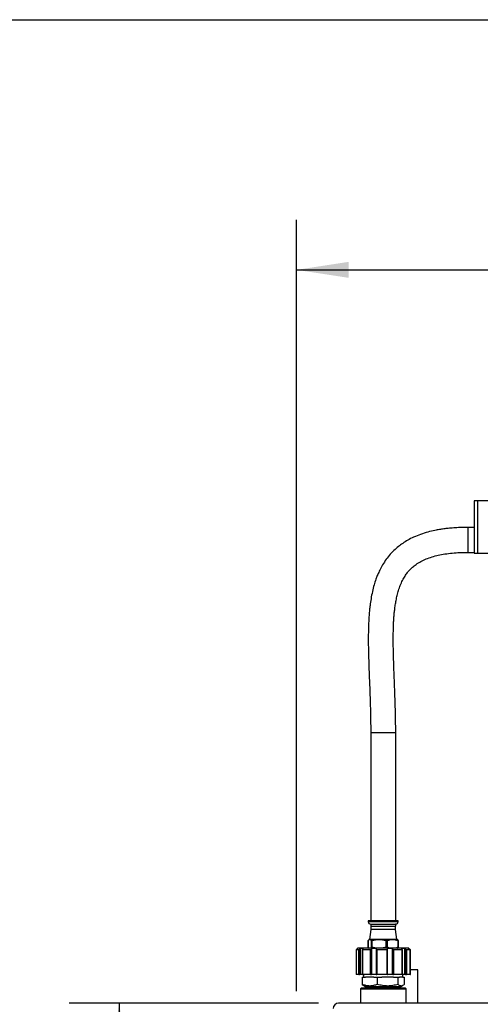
# Model space of a CAD drawing. Header units: inches. Extents: x 3 to 129, y 3 to 99.
# Tile 10 of 30: x 38 to 52, y 69 to 99. Entities that reach past the tile are written whole.
import ezdxf

# ---------------------------------------------------------------- set-up
doc = ezdxf.new("R2010")
doc.units = ezdxf.units.IN
doc.header["$LTSCALE"] = 12
doc.header["$MEASUREMENT"] = 0
doc.layers.add('DIMENSIONS', color=140, linetype='Continuous', lineweight=25)
doc.layers.add('TEXT', color=140, linetype='Continuous', lineweight=25)
doc.styles.add('SLDTEXTSTYLE0', font='TXT', dxfattribs={"width": 0.7})
doc.dimstyles.new('SLDDIMSTYLE0', dxfattribs={"dimtxt": 1.019531, "dimasz": 1.56, "dimexe": 0, "dimexo": 0.0625, "dimgap": 0.254883, "dimtad": 0, "dimtih": 1, "dimtoh": 1, "dimrnd": 1e-09, "dimzin": 12, "dimdsep": 46, "dimtxsty": 'SLDTEXTSTYLE0', "dimsah": 1, "dimcen": 0.09, "dimadec": 0, "dimazin": 3, "dimtfac": 1, "dimtofl": 0, "dimtmove": 0, "dimatfit": 3, "dimfxl": 0, "dimfrac": 2, "dimtolj": 1, "dimtzin": 12, "dimarcsym": 0})

# ---------------------------------------------------------------- blocks, each defined once
blk = doc.blocks.new('_D_2')
at = {"layer": 'DIMENSIONS'}
for p, q in [((46.939, 69.45), (39.457, 69.45)), ((40.957, 69.45), (40.957, 65.949)), ((39.018, 64.1), (38.676, 64.1)), ((38.676, 64.1), (38.676, 62.48)), ((42.896, 64.1), (43.238, 64.1)), ((43.238, 64.1), (43.238, 62.48)), ((38.676, 62.48), (39.018, 62.48)), ((43.238, 62.48), (42.896, 62.48)), ((40.957, 58.834), (40.957, 62.252)), ((45.724, 58.834), (39.457, 58.834))]:
    blk.add_line(p, q, dxfattribs=at)
for points in [[(40.957, 69.45), (40.717, 67.89), (41.197, 67.89)], [(40.957, 58.834), (41.197, 60.394), (40.717, 60.394)]]:
    blk.add_solid(points, dxfattribs=at)
at = {"layer": 'DIMENSIONS', "char_height": 1, "attachment_point": 1, "style": 'SLDTEXTSTYLE0'}
for s, insert in [('10.62', (39.018, 65.618)), ('269.6', (39.018, 63.769))]:
    blk.add_mtext(s, dxfattribs=dict(at, insert=insert))
blk = doc.blocks.new('_D_5')
at = {"layer": 'DIMENSIONS'}
for p, q in [((46.283, 69.81), (46.283, 92.984)), ((65.51, 83.787), (65.51, 92.984)), ((46.283, 91.484), (53.73, 91.484)), ((55.112, 91.484), (54.769, 91.484)), ((54.769, 91.484), (54.769, 89.863)), ((58.989, 91.484), (59.332, 91.484)), ((59.332, 91.484), (59.332, 89.863)), ((65.51, 91.484), (60.371, 91.484)), ((54.769, 89.863), (55.112, 89.863)), ((59.332, 89.863), (58.989, 89.863)), ((46.283, 61.235), (46.283, 69.09))]:
    blk.add_line(p, q, dxfattribs=at)
for points in [[(46.283, 91.484), (47.843, 91.244), (47.843, 91.724)], [(65.51, 91.484), (63.95, 91.724), (63.95, 91.244)]]:
    blk.add_solid(points, dxfattribs=at)
at = {"layer": 'DIMENSIONS', "char_height": 1, "attachment_point": 1, "style": 'SLDTEXTSTYLE0'}
for s, insert in [('19.23', (55.112, 93.001)), ('488.4', (55.112, 91.152))]:
    blk.add_mtext(s, dxfattribs=dict(at, insert=insert))

msp = doc.modelspace()

# ---------------------------------------------------------------- linework, layer by layer
for p, q in [((51.71, 84.548), (51.61, 84.548)), ((51.61, 84.548), (51.61, 83.758)), ((52.71, 84.548), (51.71, 84.548)), ((51.71, 84.548), (51.71, 82.968)), ((51.71, 84.548), (51.71, 83.758)), ((51.61, 83.746), (51.436, 83.746)), ((51.436, 83.372), (51.436, 83.746)), ((51.61, 83.758), (51.61, 82.968)), ((51.71, 83.758), (51.71, 82.968)), ((51.436, 82.996), (51.436, 83.372)), ((51.436, 82.996), (51.61, 82.996)), ((51.61, 82.968), (51.71, 82.968)), ((51.71, 82.968), (52.71, 82.968)), ((48.508, 77.588), (48.508, 71.927)), ((48.508, 77.588), (49.148, 77.588)), ((49.148, 77.588), (49.258, 77.588)), ((49.258, 71.927), (49.258, 77.588)), ((48.433, 71.927), (48.433, 71.902)), ((48.883, 71.927), (48.433, 71.927)), ((48.433, 71.902), (48.883, 71.902)), ((49.333, 71.927), (48.883, 71.927)), ((48.883, 71.902), (49.333, 71.902)), ((49.333, 71.902), (49.333, 71.927)), ((48.514, 71.668), (48.47, 71.366)), ((48.508, 71.827), (48.508, 71.764)), ((48.508, 71.764), (48.883, 71.764)), ((48.514, 71.764), (48.514, 71.668)), ((49.252, 71.668), (48.514, 71.668)), ((48.883, 71.764), (49.258, 71.764)), ((49.252, 71.668), (49.252, 71.764)), ((49.296, 71.366), (49.252, 71.668)), ((49.258, 71.764), (49.258, 71.827)), ((48.429, 71.335), (48.429, 71.132)), ((48.43, 71.13), (48.43, 71.337)), ((48.466, 71.366), (48.456, 71.36)), ((48.476, 71.366), (48.466, 71.366)), ((48.759, 71.366), (48.476, 71.366)), ((48.523, 71.337), (48.523, 71.13)), ((48.556, 71.13), (48.556, 71.337)), ((49.166, 71.366), (48.759, 71.366)), ((48.961, 71.337), (48.961, 71.13)), ((49.01, 71.13), (49.01, 71.337)), ((49.3, 71.366), (49.166, 71.366)), ((49.311, 71.36), (49.3, 71.366)), ((49.321, 71.337), (49.321, 71.13)), ((49.338, 71.132), (49.338, 71.335)), ((48.067, 71.05), (48.067, 70.31)), ((48.147, 71.05), (48.067, 71.05)), ((48.067, 71.05), (48.067, 70.31)), ((48.111, 71.096), (48.088, 71.073)), ((48.114, 71.1), (48.11, 71.096)), ((48.11, 71.096), (48.11, 71.095)), ((48.111, 71.096), (48.11, 71.096)), ((49.652, 71.1), (48.114, 71.1)), ((48.147, 70.31), (48.147, 71.05)), ((48.176, 71.073), (48.196, 71.096)), ((48.176, 70.31), (48.176, 71.073)), ((48.284, 71.096), (48.196, 71.096)), ((48.196, 71.096), (48.196, 70.31)), ((48.255, 71.055), (48.255, 70.31)), ((48.499, 71.05), (48.259, 71.05)), ((48.259, 71.05), (48.259, 70.31)), ((48.284, 71.096), (48.264, 71.073)), ((48.456, 71.106), (48.466, 71.1)), ((48.499, 70.31), (48.499, 71.05)), ((48.527, 71.073), (48.535, 71.096)), ((48.527, 70.31), (48.527, 71.073)), ((48.685, 71.096), (48.535, 71.096)), ((48.535, 71.096), (48.535, 70.31)), ((48.675, 71.065), (48.675, 70.31)), ((48.685, 71.096), (48.676, 71.073)), ((48.69, 71.05), (48.69, 70.31)), ((48.997, 71.05), (48.69, 71.05)), ((48.997, 70.31), (48.997, 71.05)), ((49.162, 71.096), (49.008, 71.096)), ((49.014, 71.073), (49.008, 71.096)), ((49.015, 70.31), (49.015, 71.067)), ((49.162, 71.096), (49.168, 71.073)), ((49.162, 70.31), (49.162, 71.096)), ((49.168, 71.073), (49.168, 70.31)), ((49.452, 71.05), (49.195, 71.05)), ((49.195, 71.05), (49.195, 70.31)), ((49.3, 71.1), (49.311, 71.106)), ((49.533, 71.096), (49.432, 71.096)), ((49.451, 71.073), (49.432, 71.096)), ((49.452, 70.31), (49.452, 71.05)), ((49.458, 70.31), (49.458, 71.056)), ((49.533, 71.096), (49.551, 71.073)), ((49.533, 70.31), (49.533, 71.096)), ((49.551, 71.073), (49.551, 70.31)), ((49.69, 71.05), (49.581, 71.05)), ((49.581, 71.05), (49.581, 70.31)), ((49.656, 71.096), (49.647, 71.096)), ((49.671, 71.073), (49.647, 71.096)), ((49.656, 71.096), (49.652, 71.1)), ((49.656, 71.087), (49.656, 71.096)), ((49.656, 71.095), (49.679, 71.073)), ((49.679, 71.073), (49.679, 71.064)), ((49.69, 70.31), (49.69, 71.051)), ((49.69, 70.31), (49.69, 71.05)), ((49.7, 70.31), (49.7, 71.05)), ((49.922, 70.45), (49.7, 70.45)), ((49.922, 69.45), (49.922, 70.45)), ((48.147, 70.31), (48.067, 70.31)), ((48.067, 70.31), (48.067, 70.31)), ((48.147, 70.31), (48.176, 70.31)), ((48.196, 70.31), (48.176, 70.31)), ((48.255, 70.31), (48.196, 70.31)), ((48.255, 70.31), (48.259, 70.31)), ((48.255, 70.228), (48.255, 70.017)), ((48.255, 70.228), (48.354, 70.228)), ((48.499, 70.31), (48.259, 70.31)), ((48.295, 70.31), (48.295, 70.228)), ((48.604, 70.228), (48.354, 70.228)), ((48.499, 70.31), (48.527, 70.31)), ((48.535, 70.31), (48.527, 70.31)), ((48.675, 70.31), (48.535, 70.31)), ((48.604, 70.228), (48.703, 70.228)), ((48.675, 70.31), (48.69, 70.31)), ((48.997, 70.31), (48.69, 70.31)), ((48.703, 70.228), (48.703, 70.017)), ((48.703, 70.228), (48.841, 70.228)), ((49.192, 70.228), (48.841, 70.228)), ((48.997, 70.31), (49.015, 70.31)), ((49.162, 70.31), (49.015, 70.31)), ((49.168, 70.31), (49.162, 70.31)), ((49.168, 70.31), (49.195, 70.31)), ((49.192, 70.228), (49.331, 70.228)), ((49.452, 70.31), (49.195, 70.31)), ((49.331, 70.017), (49.331, 70.228)), ((49.331, 70.228), (49.37, 70.228)), ((49.472, 70.228), (49.37, 70.228)), ((49.452, 70.31), (49.458, 70.31)), ((49.533, 70.31), (49.458, 70.31)), ((49.472, 70.228), (49.472, 70.31)), ((49.472, 70.228), (49.511, 70.228)), ((49.511, 70.228), (49.511, 70.017)), ((49.551, 70.31), (49.533, 70.31)), ((49.551, 70.31), (49.581, 70.31)), ((49.69, 70.31), (49.581, 70.31)), ((49.69, 70.31), (49.69, 70.31)), ((49.69, 70.31), (49.7, 70.31)), ((48.217, 69.9), (48.197, 69.88)), ((48.197, 69.88), (48.197, 69.45)), ((48.197, 69.88), (49.57, 69.88)), ((49.55, 69.9), (48.217, 69.9)), ((48.255, 70.017), (48.3, 69.982)), ((48.299, 69.981), (48.349, 69.952)), ((48.344, 69.955), (48.344, 69.9)), ((48.349, 69.952), (48.883, 69.952)), ((48.379, 69.952), (48.379, 69.9)), ((48.883, 69.952), (49.417, 69.952)), ((49.387, 69.9), (49.387, 69.952)), ((49.417, 69.952), (49.467, 69.981)), ((49.57, 69.88), (49.55, 69.9)), ((49.57, 69.45), (49.57, 69.88)), ((63.479, 69.45), (47.539, 69.45))]:
    msp.add_line(p, q)
for centre, radius, start, end in [((48.508, 71.902), 0.075, 180, 270), ((49.258, 71.902), 0.075, 270, 0), ((47.539, 69.294), 0.156, 90, 180)]:
    msp.add_arc(centre, radius, start, end)
for points, knots in [([(51.436, 83.746), (51.356, 83.745), (51.21, 83.743), (51.01, 83.732), (50.844, 83.718), (50.701, 83.701), (50.568, 83.681), (50.409, 83.651), (50.219, 83.606), (50.005, 83.54), (49.803, 83.458), (49.624, 83.367), (49.472, 83.272), (49.334, 83.17), (49.196, 83.049), (49.063, 82.907), (48.942, 82.747), (48.843, 82.588), (48.765, 82.437), (48.708, 82.306), (48.656, 82.169), (48.605, 82.009), (48.556, 81.813), (48.516, 81.607), (48.489, 81.421), (48.472, 81.264), (48.461, 81.13), (48.451, 80.989), (48.443, 80.83), (48.437, 80.636), (48.434, 80.403), (48.437, 80.131), (48.444, 79.817), (48.454, 79.506), (48.466, 79.207), (48.477, 78.926), (48.488, 78.623), (48.498, 78.299), (48.506, 77.951), (48.508, 77.712), (48.508, 77.588)], [0, 0, 0, 0, 0.029197, 0.0537, 0.074002, 0.090586, 0.106639, 0.12355, 0.150377, 0.178808, 0.206451, 0.231183, 0.253312, 0.273252, 0.295518, 0.321919, 0.346013, 0.371073, 0.392571, 0.410309, 0.425058, 0.447764, 0.473994, 0.501601, 0.527022, 0.545381, 0.562239, 0.578308, 0.597819, 0.622054, 0.650917, 0.684659, 0.723556, 0.767896, 0.800011, 0.834656, 0.871907, 0.911834, 0.954507, 1, 1, 1, 1]), ([(49.258, 77.588), (49.258, 77.707), (49.257, 77.938), (49.249, 78.273), (49.24, 78.585), (49.229, 78.876), (49.219, 79.146), (49.209, 79.395), (49.2, 79.65), (49.192, 79.905), (49.186, 80.157), (49.184, 80.377), (49.186, 80.575), (49.19, 80.749), (49.196, 80.9), (49.204, 81.028), (49.214, 81.149), (49.227, 81.277), (49.246, 81.414), (49.27, 81.557), (49.301, 81.704), (49.342, 81.855), (49.394, 82.006), (49.459, 82.151), (49.531, 82.278), (49.605, 82.382), (49.681, 82.47), (49.767, 82.554), (49.878, 82.642), (50.015, 82.727), (50.175, 82.802), (50.351, 82.864), (50.54, 82.913), (50.742, 82.95), (50.958, 82.977), (51.191, 82.993), (51.352, 82.995), (51.436, 82.996)], [0, 0, 0, 0, 0.051163, 0.099078, 0.143842, 0.185551, 0.2243, 0.260184, 0.293304, 0.334518, 0.370978, 0.402958, 0.430733, 0.457533, 0.479622, 0.497349, 0.514342, 0.533066, 0.553269, 0.574722, 0.5972, 0.620591, 0.64466, 0.66921, 0.692183, 0.711124, 0.726929, 0.744364, 0.765176, 0.7897, 0.815533, 0.842448, 0.870511, 0.899734, 0.930925, 0.964341, 1, 1, 1, 1]), ([(48.509, 71.827), (48.51, 71.827), (48.511, 71.827), (48.529, 71.827), (48.561, 71.827), (48.605, 71.827), (48.661, 71.827), (48.724, 71.827), (48.794, 71.827), (48.867, 71.827), (48.941, 71.827), (49.013, 71.827), (49.08, 71.827), (49.118, 71.827), (49.137, 71.827)], [0, 0, 0, 0, 0.066814, 0.151649, 0.236484, 0.321319, 0.406155, 0.49099, 0.575825, 0.66066, 0.745495, 0.83033, 0.915165, 1, 1, 1, 1]), ([(49.137, 71.827), (49.154, 71.827), (49.188, 71.827), (49.226, 71.827), (49.249, 71.827), (49.26, 71.827), (49.257, 71.827), (49.257, 71.827)], [0, 0, 0, 0, 0.237393, 0.474786, 0.712179, 0.949573, 1, 1, 1, 1]), ([(48.429, 71.335), (48.429, 71.335), (48.429, 71.335), (48.43, 71.336), (48.43, 71.337)], [0, 0, 0, 0, 0.380494, 1, 1, 1, 1]), ([(48.43, 71.337), (48.438, 71.346), (48.445, 71.353), (48.461, 71.364), (48.468, 71.366), (48.476, 71.366)], [0, 0, 0, 0, 0.5, 0.5, 1, 1, 1, 1]), ([(48.476, 71.366), (48.484, 71.366), (48.492, 71.364), (48.507, 71.353), (48.515, 71.346), (48.523, 71.337)], [0, 0, 0, 0, 0.5, 0.5, 1, 1, 1, 1]), ([(48.523, 71.337), (48.523, 71.336), (48.525, 71.335), (48.529, 71.334), (48.532, 71.334), (48.537, 71.334), (48.541, 71.334), (48.548, 71.335), (48.552, 71.336), (48.556, 71.337)], [0, 0, 0, 0, 0.25, 0.25, 0.5, 0.5, 0.75, 0.75, 1, 1, 1, 1]), ([(48.556, 71.337), (48.59, 71.346), (48.623, 71.353), (48.69, 71.364), (48.724, 71.366), (48.759, 71.366)], [0, 0, 0, 0, 0.5, 0.5, 1, 1, 1, 1]), ([(48.759, 71.366), (48.793, 71.366), (48.827, 71.364), (48.894, 71.353), (48.928, 71.346), (48.961, 71.337)], [0, 0, 0, 0, 0.5, 0.5, 1, 1, 1, 1]), ([(48.961, 71.337), (48.965, 71.336), (48.969, 71.335), (48.978, 71.334), (48.982, 71.334), (48.991, 71.334), (48.995, 71.334), (49.003, 71.335), (49.006, 71.336), (49.01, 71.337)], [0, 0, 0, 0, 0.25, 0.25, 0.5, 0.5, 0.75, 0.75, 1, 1, 1, 1]), ([(49.01, 71.337), (49.035, 71.346), (49.061, 71.353), (49.113, 71.364), (49.139, 71.366), (49.166, 71.366)], [0, 0, 0, 0, 0.5, 0.5, 1, 1, 1, 1]), ([(49.166, 71.366), (49.192, 71.366), (49.218, 71.364), (49.27, 71.353), (49.296, 71.346), (49.321, 71.337)], [0, 0, 0, 0, 0.5, 0.5, 1, 1, 1, 1]), ([(49.336, 71.337), (49.329, 71.346), (49.32, 71.356), (49.312, 71.359), (49.311, 71.359)], [0, 0, 0, 0, 0.8804, 1, 1, 1, 1]), ([(49.337, 71.335), (49.337, 71.335), (49.338, 71.333), (49.334, 71.333), (49.328, 71.335), (49.323, 71.336), (49.321, 71.337)], [0, 0, 0, 0, 0.102031, 0.473175, 0.833449, 1, 1, 1, 1]), ([(48.088, 71.073), (48.085, 71.07), (48.083, 71.068), (48.078, 71.063), (48.076, 71.061), (48.072, 71.056), (48.07, 71.054), (48.067, 71.051), (48.066, 71.05), (48.067, 71.05)], [0, 0, 0, 0, 0.25, 0.25, 0.5, 0.5, 0.75, 0.75, 1, 1, 1, 1]), ([(48.147, 71.05), (48.149, 71.05), (48.151, 71.051), (48.156, 71.054), (48.159, 71.056), (48.164, 71.061), (48.167, 71.063), (48.172, 71.068), (48.174, 71.07), (48.176, 71.073)], [0, 0, 0, 0, 0.25, 0.25, 0.5, 0.5, 0.75, 0.75, 1, 1, 1, 1]), ([(48.264, 71.073), (48.262, 71.07), (48.26, 71.068), (48.257, 71.063), (48.256, 71.061), (48.255, 71.056), (48.254, 71.054), (48.256, 71.051), (48.257, 71.05), (48.259, 71.05)], [0, 0, 0, 0, 0.25, 0.25, 0.5, 0.5, 0.75, 0.75, 1, 1, 1, 1]), ([(48.429, 71.132), (48.429, 71.132), (48.429, 71.131), (48.43, 71.13), (48.43, 71.13)], [0, 0, 0, 0, 0.380495, 1, 1, 1, 1]), ([(48.456, 71.107), (48.455, 71.107), (48.446, 71.11), (48.438, 71.12), (48.43, 71.13)], [0, 0, 0, 0, 0.104964, 1, 1, 1, 1]), ([(48.523, 71.13), (48.515, 71.121), (48.507, 71.113), (48.492, 71.103), (48.484, 71.1), (48.476, 71.1)], [0, 0, 0, 0, 0.5, 0.5, 1, 1, 1, 1]), ([(48.499, 71.05), (48.502, 71.05), (48.505, 71.051), (48.512, 71.054), (48.515, 71.056), (48.519, 71.061), (48.521, 71.063), (48.525, 71.068), (48.526, 71.07), (48.527, 71.073)], [0, 0, 0, 0, 0.25, 0.25, 0.5, 0.5, 0.75, 0.75, 1, 1, 1, 1]), ([(48.523, 71.13), (48.523, 71.131), (48.525, 71.132), (48.529, 71.133), (48.532, 71.133), (48.537, 71.133), (48.541, 71.133), (48.548, 71.132), (48.552, 71.131), (48.556, 71.13)], [0, 0, 0, 0, 0.25, 0.25, 0.5, 0.5, 0.75, 0.75, 1, 1, 1, 1]), ([(48.759, 71.1), (48.724, 71.1), (48.69, 71.103), (48.623, 71.113), (48.59, 71.121), (48.556, 71.13)], [0, 0, 0, 0, 0.5, 0.5, 1, 1, 1, 1]), ([(48.676, 71.073), (48.676, 71.07), (48.675, 71.068), (48.675, 71.063), (48.676, 71.061), (48.678, 71.056), (48.679, 71.054), (48.684, 71.051), (48.687, 71.05), (48.69, 71.05)], [0, 0, 0, 0, 0.25, 0.25, 0.5, 0.5, 0.75, 0.75, 1, 1, 1, 1]), ([(48.961, 71.13), (48.928, 71.121), (48.894, 71.113), (48.827, 71.103), (48.793, 71.1), (48.759, 71.1)], [0, 0, 0, 0, 0.5, 0.5, 1, 1, 1, 1]), ([(48.961, 71.13), (48.965, 71.131), (48.969, 71.132), (48.978, 71.133), (48.982, 71.133), (48.991, 71.133), (48.995, 71.133), (49.003, 71.132), (49.006, 71.131), (49.01, 71.13)], [0, 0, 0, 0, 0.25, 0.25, 0.5, 0.5, 0.75, 0.75, 1, 1, 1, 1]), ([(48.997, 71.05), (49.001, 71.05), (49.004, 71.051), (49.009, 71.054), (49.011, 71.056), (49.015, 71.063), (49.015, 71.068), (49.014, 71.073)], [0, 0, 0, 0, 0.25, 0.25, 0.5, 0.5, 1, 1, 1, 1]), ([(49.166, 71.1), (49.139, 71.1), (49.113, 71.103), (49.061, 71.113), (49.035, 71.121), (49.01, 71.13)], [0, 0, 0, 0, 0.5, 0.5, 1, 1, 1, 1]), ([(49.321, 71.13), (49.296, 71.121), (49.27, 71.113), (49.218, 71.103), (49.192, 71.1), (49.166, 71.1)], [0, 0, 0, 0, 0.5, 0.5, 1, 1, 1, 1]), ([(49.168, 71.073), (49.169, 71.07), (49.17, 71.068), (49.173, 71.063), (49.175, 71.061), (49.179, 71.056), (49.182, 71.054), (49.188, 71.051), (49.192, 71.05), (49.195, 71.05)], [0, 0, 0, 0, 0.25, 0.25, 0.5, 0.5, 0.75, 0.75, 1, 1, 1, 1]), ([(49.311, 71.107), (49.311, 71.107), (49.32, 71.11), (49.329, 71.12), (49.336, 71.13)], [0, 0, 0, 0, 0.104964, 1, 1, 1, 1]), ([(49.321, 71.13), (49.325, 71.131), (49.332, 71.133), (49.337, 71.133), (49.337, 71.132), (49.337, 71.132)], [0, 0, 0, 0, 0.370654, 0.741928, 1, 1, 1, 1]), ([(49.452, 71.05), (49.455, 71.05), (49.457, 71.051), (49.458, 71.054), (49.459, 71.056), (49.458, 71.06), (49.457, 71.063), (49.454, 71.068), (49.453, 71.07), (49.451, 71.073)], [0, 0, 0, 0, 0.25, 0.25, 0.5, 0.5, 0.75, 0.75, 1, 1, 1, 1]), ([(49.551, 71.073), (49.553, 71.07), (49.555, 71.068), (49.56, 71.063), (49.563, 71.061), (49.568, 71.056), (49.571, 71.054), (49.576, 71.051), (49.579, 71.05), (49.581, 71.05)], [0, 0, 0, 0, 0.25, 0.25, 0.5, 0.5, 0.75, 0.75, 1, 1, 1, 1]), ([(49.69, 71.05), (49.69, 71.05), (49.69, 71.051), (49.688, 71.054), (49.686, 71.056), (49.683, 71.061), (49.68, 71.063), (49.676, 71.068), (49.674, 71.07), (49.671, 71.073)], [0, 0, 0, 0, 0.25, 0.25, 0.5, 0.5, 0.75, 0.75, 1, 1, 1, 1]), ([(49.679, 71.073), (49.681, 71.07), (49.684, 71.068), (49.689, 71.063), (49.691, 71.061), (49.695, 71.056), (49.697, 71.054), (49.699, 71.051), (49.7, 71.05), (49.7, 71.05)], [0, 0, 0, 0, 0.25, 0.25, 0.5, 0.5, 0.75, 0.75, 1, 1, 1, 1]), ([(48.703, 70.017), (48.666, 70.002), (48.629, 69.99), (48.555, 69.972), (48.517, 69.967), (48.46, 69.967), (48.441, 69.969), (48.403, 69.973), (48.385, 69.977), (48.329, 69.99), (48.292, 70.002), (48.255, 70.017)], [0, 0, 0, 0, 0.25, 0.25, 0.5, 0.5, 0.625, 0.625, 0.75, 0.75, 1, 1, 1, 1]), ([(49.331, 70.017), (49.279, 70.002), (49.228, 69.99), (49.123, 69.972), (49.071, 69.967), (48.99, 69.967), (48.964, 69.969), (48.911, 69.973), (48.884, 69.977), (48.806, 69.99), (48.754, 70.002), (48.703, 70.017)], [0, 0, 0, 0, 0.25, 0.25, 0.5, 0.5, 0.625, 0.625, 0.75, 0.75, 1, 1, 1, 1]), ([(49.511, 70.017), (49.497, 70.002), (49.482, 69.99), (49.452, 69.972), (49.437, 69.968), (49.414, 69.967), (49.406, 69.969), (49.391, 69.973), (49.383, 69.977), (49.36, 69.99), (49.345, 70.002), (49.331, 70.017)], [0, 0, 0, 0, 0.25, 0.25, 0.5, 0.5, 0.625, 0.625, 0.75, 0.75, 1, 1, 1, 1])]:
    msp.add_open_spline(points, degree=3, knots=knots)
msp.add_open_spline([(49.337, 71.131), (49.337, 71.131), (49.337, 71.13), (49.336, 71.13)], degree=3)
at = {"layer": 'TEXT'}
msp.add_line((3, 99), (129, 99), dxfattribs=at)

# ---------------------------------------------------------------- dimensions: what is measured, and where the dimension line sits
at = {"layer": 'DIMENSIONS'}
dim = msp.add_linear_dim(base=(46.283, 91.484), p1=(65.51, 83.187), p2=(46.283, 60.635), dimstyle='SLDDIMSTYLE0', dxfattribs=at)
dim.commit()
dim.dimension.update_dxf_attribs({"geometry": '_D_5', "text_midpoint": (57.05, 91.484), "dimtype": 160})
dim = msp.add_linear_dim(base=(40.957, 69.45), p1=(46.324, 58.834), p2=(47.539, 69.45), angle=90, dimstyle='SLDDIMSTYLE0', dxfattribs=at)
dim.commit()
dim.dimension.update_dxf_attribs({"geometry": '_D_2', "text_midpoint": (40.957, 64.1), "dimtype": 160})

doc.saveas('drawing.dxf')
